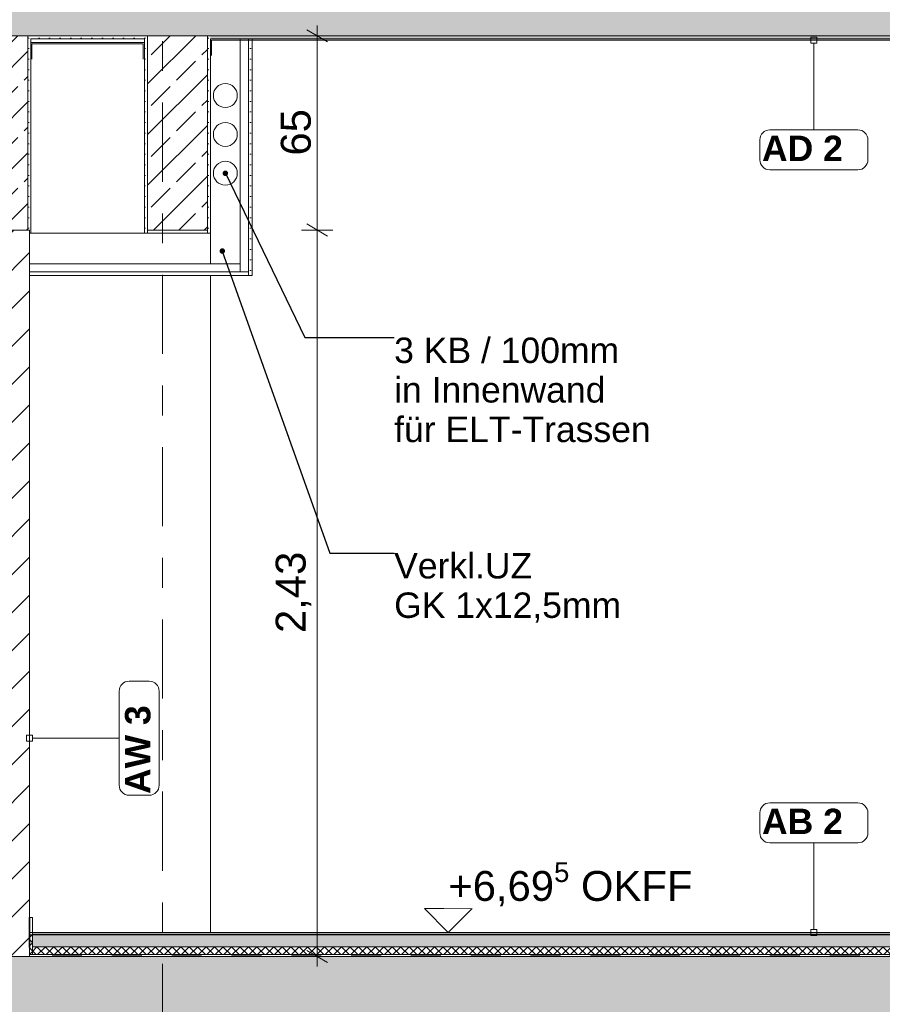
# Model space of a CAD drawing. Header units: metres. Extents: x -17.8 to 3.6, y -5.9 to 16.3.
# Tile 46 of 77: x -5.8 to -2.9, y 6.5 to 9.7. Entities that reach past the tile are written whole.
import ezdxf

# ---------------------------------------------------------------- set-up
doc = ezdxf.new("R2010")
doc.units = ezdxf.units.M
doc.header["$MEASUREMENT"] = 0
for name, pattern in [('Strichlinie doppelt', [0.546806, 0.264583, -0.105833, 0.070556, -0.105833]), ('Strichlinie eng', [0.115, 0.075, -0.04]), ('Wipeout_Contour', [1, 0, -1])]:
    doc.linetypes.add(name, pattern=pattern)
for name, color, linetype in [('152 - Bemaßung_ Beschriftung.Ausbau', 7, 'Continuous'), ('301 - Elemente.Linie', 7, 'Continuous'), ('451 - Universal.Achsen Raster', 7, 'Continuous'), ('603 - Struktur.Bodenplatte_ Decke Roh', 7, 'Continuous'), ('605 - Struktur.Wand Innen', 7, 'Continuous'), ('607 - Struktur.Stütze', 7, 'Continuous'), ('608 - Struktur.Träger', 7, 'Continuous'), ('650 - Abdeckung.Fußboden Aufbau', 7, 'Continuous'), ('Neubau_152 - Bemaßung_ Beschriftung.Ausbau', 7, 'Continuous'), ('Neubau_653 - Abdeckung.TB Verkofferung', 7, 'Continuous')]:
    doc.layers.add(name, color=color, linetype=linetype)
doc.styles.add('ERSTELLTER_STIL_1', font='txt')
doc.styles.add('ERSTELLTER_STIL_2', font='txt')
doc.dimstyles.new('ERSTELLTER_STIL__1', dxfattribs={"dimtxt": 0.1, "dimasz": 0.0532, "dimexe": 0.18, "dimexo": 0.0625, "dimgap": 0, "dimtad": 1, "dimzin": 0, "dimdsep": 46, "dimtxsty": 'ERSTELLTER_STIL_1', "dimblk": 'ARROWHEAD_2', "dimblk1": 'ARROWHEAD_2', "dimblk2": 'ARROWHEAD_2', "dimcen": 0.09, "dimse1": 1, "dimse2": 1, "dimclrd": 7, "dimclre": 7, "dimclrt": 7, "dimazin": 0, "dimtfac": 1, "dimtdec": 4, "dimtmove": 0, "dimatfit": 3, "dimfxl": 1, "dimtolj": 1, "dimtzin": 0, "dimarcsym": 0})
doc.dimstyles.new('ERSTELLTER_STIL__4', dxfattribs={"dimtxt": 0.18, "dimasz": 0.03648, "dimexe": 0.18, "dimexo": 0.0625, "dimgap": 0, "dimtad": 0, "dimtih": 1, "dimtoh": 1, "dimdec": 4, "dimzin": 0, "dimdsep": 46, "dimcen": 0.09, "dimadec": 0, "dimazin": 0, "dimtfac": 1, "dimtdec": 4, "dimtmove": 0, "dimatfit": 3, "dimldrblk": 'ARROWHEAD_11', "dimfxl": 1, "dimtolj": 1, "dimtzin": 0, "dimarcsym": 0})
pattern_1 = [(45, (0, 0), (-0.014142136, 0.014142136), []), (135, (0, 0), (0.014142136, 0.014142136), [])]
pattern_2 = [(45, (0, 0), (-0.01767767, 0.01767767), [0, -0.025])]
pattern_3 = [(45, (0, 0), (-0.0848528, 0.0848528), []), (45, (-0.04243, 0.04243), (-0.0848528, 0.0848528), [0.09, -0.03])]

# ---------------------------------------------------------------- blocks, each defined once
blk = doc.blocks.new('*D64')
at = {"layer": '152 - Bemaßung_ Beschriftung.Ausbau', "color": 7, "linetype": 'Continuous', "lineweight": 5}
for p, q in [((-4.8681, 9.0652), (-4.7981, 9.0248)), ((-4.7806, 9.045), (-4.8856, 9.045)), ((-4.8331, 6.615), (-4.8331, 9.045)), ((-4.8681, 6.6352), (-4.7981, 6.5948)), ((-4.7806, 6.615), (-4.8856, 6.615)), ((-4.8331, 6.5808), (-4.8331, 6.615))]:
    blk.add_line(p, q, dxfattribs=at)
at = {"layer": '152 - Bemaßung_ Beschriftung.Ausbau', "color": 7, "lineweight": 5, "insert": (-4.8531, 7.697), "char_height": 0.1, "attachment_point": 7, "rotation": 90, "style": 'ERSTELLTER_STIL_1'}
blk.add_mtext('\\A1;{\\pql;\\fArial|b0|i0|c0|p38;2,43}', dxfattribs=at)
blk = doc.blocks.new('ARROWHEAD_2')
at = {"color": 0, "linetype": 'Continuous', "lineweight": 0}
for p, q in [((-0.378, -0.655), (0.378, 0.655)), ((0, 0), (-1, 0))]:
    blk.add_line(p, q, dxfattribs=at)
blk = doc.blocks.new('*D65')
at = {"layer": '152 - Bemaßung_ Beschriftung.Ausbau', "color": 7, "linetype": 'Continuous', "lineweight": 5}
for p, q in [((-4.8331, 9.695), (-4.8331, 9.7292)), ((-4.7806, 9.695), (-4.8856, 9.695)), ((-4.7981, 9.6748), (-4.8681, 9.7152)), ((-4.8331, 9.045), (-4.8331, 9.695)), ((-4.8681, 9.0652), (-4.7981, 9.0248)), ((-4.7806, 9.045), (-4.8856, 9.045))]:
    blk.add_line(p, q, dxfattribs=at)
at = {"layer": '152 - Bemaßung_ Beschriftung.Ausbau', "color": 7, "lineweight": 5, "insert": (-4.8531, 9.2941), "char_height": 0.1, "attachment_point": 7, "rotation": 90, "style": 'ERSTELLTER_STIL_1'}
blk.add_mtext('\\A1;{\\pql;\\fArial|b0|i0|c0|p38;65}', dxfattribs=at)
blk = doc.blocks.new('*D92')
at = {"layer": '152 - Bemaßung_ Beschriftung.Ausbau', "color": 7, "linetype": 'Continuous', "lineweight": 5}
for p, q in [((-14.855, 0), (-14.855, 13.3199)), ((-14.8025, 0), (-14.9075, 0)), ((-14.89, 0.0202), (-14.82, -0.0202)), ((-14.855, -1.75), (-14.855, 0)), ((-14.89, -1.7298), (-14.82, -1.7702)), ((-14.8025, -1.75), (-14.9075, -1.75))]:
    blk.add_line(p, q, dxfattribs=at)
at = {"color": 254, "linetype": 'Wipeout_Contour', "lineweight": 0, "ltscale": 59.837338}
blk.add_wipeout([(-14.8563, -1.0268), (-14.8563, -0.7232), (-14.9938, -0.7232), (-14.9938, -1.0268)], dxfattribs=at).dxf.layer = '152 - Bemaßung_ Beschriftung.Ausbau'
at = {"layer": '152 - Bemaßung_ Beschriftung.Ausbau', "color": 7, "lineweight": 5, "insert": (-14.875, -1.008), "char_height": 0.1, "attachment_point": 7, "rotation": 90, "style": 'ERSTELLTER_STIL_1'}
blk.add_mtext('\\A1;{\\pql;\\fArial|b0|i0|c0|p38;1,75}', dxfattribs=at)
blk = doc.blocks.new('*D93')
at = {"layer": '152 - Bemaßung_ Beschriftung.Ausbau', "color": 7, "linetype": 'Continuous', "lineweight": 5}
for p, q in [((-14.82, 13.2997), (-14.89, 13.3401)), ((-14.855, 13.3199), (-14.855, 13.3541)), ((-14.8025, 13.3199), (-14.9075, 13.3199)), ((-14.855, 0), (-14.855, 13.3199)), ((-14.89, 0.0202), (-14.82, -0.0202))]:
    blk.add_line(p, q, dxfattribs=at)
at = {"color": 254, "linetype": 'Wipeout_Contour', "lineweight": 0, "ltscale": 65.424627}
blk.add_wipeout([(-14.8563, 6.4201), (-14.8563, 6.8997), (-14.9938, 6.8997), (-14.9938, 6.4201)], dxfattribs=at).dxf.layer = '152 - Bemaßung_ Beschriftung.Ausbau'
at = {"layer": '152 - Bemaßung_ Beschriftung.Ausbau', "color": 7, "lineweight": 5, "insert": (-14.8556, 6.4389), "char_height": 0.1, "attachment_point": 7, "rotation": 90, "style": 'ERSTELLTER_STIL_1'}
blk.add_mtext('\\A1;{\\pql;\\fArial|b0|i0|c0|p38;13,31\\fArial|b0|i0|c0|p38;\\A1{\\H.66x;\\S99^  ;}}', dxfattribs=at)
blk = doc.blocks.new('*D101')
at = {"layer": '152 - Bemaßung_ Beschriftung.Ausbau', "color": 7, "linetype": 'Continuous', "lineweight": 5}
for p, q in [((-14.3025, 6.695), (-14.4075, 6.695)), ((-14.39, 6.7152), (-14.32, 6.6748)), ((-14.355, 6.145), (-14.355, 6.695)), ((-14.39, 6.1652), (-14.32, 6.1248)), ((-14.3025, 6.145), (-14.4075, 6.145))]:
    blk.add_line(p, q, dxfattribs=at)
at = {"color": 254, "linetype": 'Wipeout_Contour', "lineweight": 0, "ltscale": 63.196964}
blk.add_wipeout([(-14.3563, 6.3254), (-14.3563, 6.5146), (-14.4938, 6.5146), (-14.4938, 6.3254)], dxfattribs=at).dxf.layer = '152 - Bemaßung_ Beschriftung.Ausbau'
at = {"layer": '152 - Bemaßung_ Beschriftung.Ausbau', "color": 7, "lineweight": 5, "insert": (-14.375, 6.3441), "char_height": 0.1, "attachment_point": 7, "rotation": 90, "style": 'ERSTELLTER_STIL_1'}
blk.add_mtext('\\A1;{\\pql;\\fArial|b0|i0|c0|p38;55}', dxfattribs=at)
blk = doc.blocks.new('*D102')
at = {"layer": '152 - Bemaßung_ Beschriftung.Ausbau', "color": 7, "linetype": 'Continuous', "lineweight": 5}
for p, q in [((-14.39, 7.4852), (-14.32, 7.4448)), ((-14.3025, 7.465), (-14.4075, 7.465)), ((-14.355, 6.695), (-14.355, 7.465)), ((-14.3025, 6.695), (-14.4075, 6.695)), ((-14.39, 6.7152), (-14.32, 6.6748))]:
    blk.add_line(p, q, dxfattribs=at)
at = {"color": 254, "linetype": 'Wipeout_Contour', "lineweight": 0, "ltscale": 64.315447}
blk.add_wipeout([(-14.3563, 6.9854), (-14.3563, 7.1746), (-14.4938, 7.1746), (-14.4938, 6.9854)], dxfattribs=at).dxf.layer = '152 - Bemaßung_ Beschriftung.Ausbau'
at = {"layer": '152 - Bemaßung_ Beschriftung.Ausbau', "color": 7, "lineweight": 5, "insert": (-14.375, 7.0041), "char_height": 0.1, "attachment_point": 7, "rotation": 90, "style": 'ERSTELLTER_STIL_1'}
blk.add_mtext('\\A1;{\\pql;\\fArial|b0|i0|c0|p38;77}', dxfattribs=at)
blk = doc.blocks.new('*D103')
at = {"layer": '152 - Bemaßung_ Beschriftung.Ausbau', "color": 7, "linetype": 'Continuous', "lineweight": 5}
for p, q in [((-14.39, 9.4952), (-14.32, 9.4548)), ((-14.3025, 9.475), (-14.4075, 9.475)), ((-14.355, 7.465), (-14.355, 9.475)), ((-14.39, 7.4852), (-14.32, 7.4448)), ((-14.3025, 7.465), (-14.4075, 7.465))]:
    blk.add_line(p, q, dxfattribs=at)
at = {"color": 254, "linetype": 'Wipeout_Contour', "lineweight": 0, "ltscale": 66.955039}
blk.add_wipeout([(-14.3563, 8.3182), (-14.3563, 8.6218), (-14.4938, 8.6218), (-14.4938, 8.3182)], dxfattribs=at).dxf.layer = '152 - Bemaßung_ Beschriftung.Ausbau'
at = {"layer": '152 - Bemaßung_ Beschriftung.Ausbau', "color": 7, "lineweight": 5, "insert": (-14.375, 8.337), "char_height": 0.1, "attachment_point": 7, "rotation": 90, "style": 'ERSTELLTER_STIL_1'}
blk.add_mtext('\\A1;{\\pql;\\fArial|b0|i0|c0|p38;2,01}', dxfattribs=at)
blk = doc.blocks.new('*D104')
at = {"layer": '152 - Bemaßung_ Beschriftung.Ausbau', "color": 7, "linetype": 'Continuous', "lineweight": 5}
for p, q in [((-14.39, 10.0202), (-14.32, 9.9798)), ((-14.3025, 10), (-14.4075, 10)), ((-14.355, 9.475), (-14.355, 10)), ((-14.39, 9.4952), (-14.32, 9.4548)), ((-14.3025, 9.475), (-14.4075, 9.475))]:
    blk.add_line(p, q, dxfattribs=at)
at = {"layer": '152 - Bemaßung_ Beschriftung.Ausbau', "color": 7, "lineweight": 5, "insert": (-14.3734, 9.6366), "char_height": 0.1, "attachment_point": 7, "rotation": 90, "style": 'ERSTELLTER_STIL_1'}
blk.add_mtext('\\A1;{\\pql;\\fArial|b0|i0|c0|p38;52\\fArial|b0|i0|c0|p38;\\A1{\\H.66x;\\S5^  ;}}', dxfattribs=at)
at = {"color": 254, "linetype": 'Wipeout_Contour', "lineweight": 0, "ltscale": 69.656087}
blk.add_wipeout([(-14.3563, 9.6178), (-14.3563, 9.8572), (-14.4938, 9.8572), (-14.4938, 9.6178)], dxfattribs=at).dxf.layer = '152 - Bemaßung_ Beschriftung.Ausbau'
blk = doc.blocks.new('ARROWHEAD_11')
at = {"color": 0, "linetype": 'Continuous', "lineweight": 0}
blk.add_line((0, 0), (-1, 0), dxfattribs=at)
at = {"color": 0, "linetype": 'Continuous', "lineweight": 0, "const_width": 0.25, "flags": 128}
blk.add_lwpolyline([(-0.125, 0, 1), (0.125, 0, 1)], format="xyb", close=True, dxfattribs=at)

msp = doc.modelspace()

# ---------------------------------------------------------------- hatches: boundary and pattern name
at = {"layer": '603 - Struktur.Bodenplatte_ Decke Roh', "linetype": 'Continuous', "lineweight": 5}
h = msp.add_hatch(dxfattribs=at)
h.set_pattern_fill('Beton__Stahlbeton_0001', style=0, pattern_type=2)
h.set_pattern_definition(pattern_3)
h.paths.add_polyline_path([(-0.005, 9.695), (-0.005, 9.945), (-13.695, 9.945), (-13.695, 9.695), (-13.455, 9.695), (-13.31, 9.695), (-12.99, 9.695), (-8.51, 9.695), (-8.09, 9.695), (-6.01, 9.695), (-5.79, 9.695), (-5.41, 9.695), (-5.19, 9.695), (-0.71, 9.695), (-0.39, 9.695), (-0.245, 9.695)])
h = msp.add_hatch(dxfattribs=at)
h.set_pattern_fill('Gips_0001', style=0, pattern_type=2)
h.set_pattern_definition(pattern_2)
h.paths.add_polyline_path([(-5.79, 9.685), (-5.41, 9.685), (-5.41, 9.695), (-5.79, 9.695)])
h = msp.add_hatch(dxfattribs=at)
h.set_pattern_fill('Gips_0001', style=0, pattern_type=2)
h.set_pattern_definition(pattern_2)
h.paths.add_polyline_path([(-5.19, 9.685), (-0.71, 9.685), (-0.71, 9.695), (-5.19, 9.695)])
h = msp.add_hatch(dxfattribs=at)
h.set_pattern_fill('Beton__Stahlbeton_0001', style=0, pattern_type=2)
h.set_pattern_definition(pattern_3)
h.paths.add_polyline_path([(-0.005, 6.365), (-0.005, 6.615), (-13.695, 6.615), (-13.695, 6.365), (-13.455, 6.365), (-13.31, 6.365), (-12.99, 6.365), (-8.51, 6.365), (-8.09, 6.365), (-6.01, 6.365), (-5.79, 6.365), (-5.41, 6.365), (-5.19, 6.365), (-0.71, 6.365), (-0.39, 6.365), (-0.245, 6.365)])
at = {"layer": '608 - Struktur.Träger', "linetype": 'Continuous', "lineweight": 5}
h = msp.add_hatch(dxfattribs=at)
h.set_pattern_fill('Beton__Stahlbeton_0001', style=0, pattern_type=2)
h.set_pattern_definition(pattern_3)
h.paths.add_polyline_path([(-5.8, 9.695), (-6, 9.695), (-6, 9.045), (-5.925, 9.045), (-5.8, 9.045)])
h = msp.add_hatch(dxfattribs=at)
h.set_pattern_fill('Gips_0001', style=0, pattern_type=2)
h.set_pattern_definition(pattern_2)
h.paths.add_polyline_path([(-5.8, 9.695), (-5.8, 9.045), (-5.795, 9.045), (-5.795, 9.035), (-5.79, 9.035), (-5.79, 9.695)])
h = msp.add_hatch(dxfattribs=at)
h.set_pattern_fill('Gips_0001', style=0, pattern_type=2)
h.set_pattern_definition(pattern_2)
h.paths.add_polyline_path([(-5.41, 9.035), (-5.4, 9.035), (-5.4, 9.045), (-5.4, 9.695), (-5.41, 9.695)])
h = msp.add_hatch(dxfattribs=at)
h.set_pattern_fill('Beton__Stahlbeton_0001', style=0, pattern_type=2)
h.set_pattern_definition(pattern_3)
h.paths.add_polyline_path([(-5.2, 9.695), (-5.4, 9.695), (-5.4, 9.045), (-5.2, 9.045)])
h = msp.add_hatch(dxfattribs=at)
h.set_pattern_fill('Gips_0001', style=0, pattern_type=2)
h.set_pattern_definition(pattern_2)
h.paths.add_polyline_path([(-5.2, 9.045), (-5.2, 9.035), (-5.19, 9.035), (-5.19, 9.695), (-5.2, 9.695)])
h = msp.add_hatch(dxfattribs=at)
h.set_pattern_fill('Gips_0001', style=0, pattern_type=2)
h.set_pattern_definition(pattern_2)
h.paths.add_polyline_path([(-5.4, 9.035), (-5.2, 9.035), (-5.2, 9.045), (-5.4, 9.045)])
at = {"layer": '650 - Abdeckung.Fußboden Aufbau', "linetype": 'Continuous', "lineweight": 5}
h = msp.add_hatch(dxfattribs=at)
h.set_pattern_fill('Dämmung__hart_2_0001', color=1, style=0, pattern_type=2)
h.set_pattern_definition(pattern_1)
h.paths.add_polyline_path([(-5.785, 6.621), (-5.795, 6.621), (-5.795, 6.687), (-5.785, 6.687)])
at = {"layer": 'Neubau_653 - Abdeckung.TB Verkofferung', "linetype": 'Continuous', "lineweight": 5}
h = msp.add_hatch(dxfattribs=at)
h.set_pattern_fill('Gips_0001', style=0, pattern_type=2)
h.set_pattern_definition(pattern_2)
h.paths.add_polyline_path([(-5.79, 9.6725), (-5.41, 9.6725), (-5.41, 9.685), (-5.79, 9.685)])
h = msp.add_hatch(dxfattribs=at)
h.set_pattern_fill('Gips_0001', style=0, pattern_type=2)
h.set_pattern_definition(pattern_2)
h.paths.add_polyline_path([(-5.0505, 9.685), (-5.063, 9.685), (-5.063, 8.905), (-5.063, 8.8925), (-5.0505, 8.8925)])
h = msp.add_hatch(dxfattribs=at)
h.set_pattern_fill('Gips_0001', style=0, pattern_type=2)
h.set_pattern_definition(pattern_2)
h.paths.add_polyline_path([(-5.09, 8.905), (-5.795, 8.905), (-5.795, 8.8925), (-5.063, 8.8925), (-5.063, 8.905)])

# ---------------------------------------------------------------- linework, layer by layer
at = {"layer": '152 - Bemaßung_ Beschriftung.Ausbau', "color": 7, "linetype": 'Continuous', "lineweight": 5}
for p, q in [((-4.3946, 6.695), (-4.4746, 6.775)), ((-4.4746, 6.775), (-4.3146, 6.775)), ((-4.3146, 6.775), (-4.3946, 6.695)), ((-4.3946, 6.695), (-4.4546, 6.695)), ((-4.3946, 6.695), (-4.3346, 6.695))]:
    msp.add_line(p, q, dxfattribs=at)
at = {"layer": '301 - Elemente.Linie', "color": 92, "linetype": 'Continuous', "lineweight": 9, "true_color": 0x00be00, "flags": 128}
for points in [[(-5.7866, 9.6167), (-5.7866, 9.6676), (-5.4142, 9.6676), (-5.4142, 9.6167)], [(-5.1866, 9.6292), (-5.1866, 9.6801), (-0.7173, 9.6801), (-0.7173, 9.6292)]]:
    msp.add_lwpolyline(points, dxfattribs=at)
at = {"layer": '451 - Universal.Achsen Raster', "color": 160, "linetype": 'Strichlinie doppelt', "lineweight": 9, "true_color": 0x3232ff}
msp.add_line((-5.35, 15.81), (-5.35, -5.5), dxfattribs=at)
at = {"layer": '603 - Struktur.Bodenplatte_ Decke Roh', "color": 7, "linetype": 'Continuous', "lineweight": 5}
for p, q in [((-5.41, 9.685), (-5.79, 9.685)), ((-0.7495, 9.685), (-5.0505, 9.685))]:
    msp.add_line(p, q, dxfattribs=at)
at = {"layer": '603 - Struktur.Bodenplatte_ Decke Roh', "color": 7, "linetype": 'Continuous', "lineweight": 13, "flags": 128}
msp.add_lwpolyline([(-0.245, 9.695), (-0.39, 9.695), (-0.4, 9.695), (-0.7, 9.695), (-0.71, 9.695), (-5.19, 9.695), (-5.2, 9.695), (-5.4, 9.695), (-5.41, 9.695), (-5.79, 9.695), (-5.8, 9.695), (-6, 9.695), (-6.01, 9.695), (-8.09, 9.695), (-8.1, 9.695), (-8.5, 9.695), (-8.51, 9.695), (-12.99, 9.695), (-13, 9.695), (-13.3, 9.695), (-13.31, 9.695), (-13.455, 9.695)], dxfattribs=at)
at = {"layer": '603 - Struktur.Bodenplatte_ Decke Roh', "color": 7, "linetype": 'Continuous', "lineweight": 5, "flags": 128}
msp.add_lwpolyline([(-5.0505, 9.685), (-5.063, 9.685), (-5.09, 9.685), (-5.19, 9.685)], dxfattribs=at)
at = {"layer": '607 - Struktur.Stütze', "color": 7, "linetype": 'Continuous', "lineweight": 13}
msp.add_line((-5.19, 6.695), (-5.19, 8.8925), dxfattribs=at)
at = {"layer": '608 - Struktur.Träger', "color": 7, "linetype": 'Continuous', "lineweight": 5}
for p, q in [((-5.41, 9.685), (-5.41, 9.035)), ((-5.4, 9.045), (-5.4, 9.035)), ((-5.2, 9.045), (-5.2, 9.035))]:
    msp.add_line(p, q, dxfattribs=at)
at = {"layer": '608 - Struktur.Träger', "color": 7, "linetype": 'Continuous', "lineweight": 13}
for p, q in [((-5.4, 9.695), (-5.4, 9.045)), ((-5.2, 9.695), (-5.2, 9.045)), ((-5.2, 9.045), (-5.4, 9.045))]:
    msp.add_line(p, q, dxfattribs=at)
at = {"layer": '650 - Abdeckung.Fußboden Aufbau', "color": 1, "linetype": 'Continuous', "lineweight": 9, "flags": 128}
msp.add_lwpolyline([(-5.785, 6.621), (-5.795, 6.621), (-5.795, 6.687), (-5.785, 6.687)], close=True, dxfattribs=at)
at = {"layer": 'Neubau_152 - Bemaßung_ Beschriftung.Ausbau', "color": 1, "linetype": 'Continuous', "lineweight": 9}
for centre in [(-5.14, 9.4949), (-5.14, 9.3649), (-5.14, 9.2349)]:
    msp.add_circle(centre, 0.04, dxfattribs=at)
at = {"layer": 'Neubau_653 - Abdeckung.TB Verkofferung', "color": 1, "linetype": 'Continuous', "lineweight": 5}
msp.add_line((-5.0505, 9.685), (-5.0505, 8.8925), dxfattribs=at)
at = {"layer": 'Neubau_653 - Abdeckung.TB Verkofferung', "color": 1, "linetype": 'Continuous', "lineweight": 9, "flags": 128}
msp.add_lwpolyline([(-5.79, 9.6725), (-5.41, 9.6725), (-5.41, 9.685), (-5.79, 9.685)], close=True, dxfattribs=at)
at = {"layer": 'Neubau_653 - Abdeckung.TB Verkofferung', "color": 1, "linetype": 'Continuous', "lineweight": 5, "flags": 128}
for points in [[(-5.19, 9.685), (-5.19, 9.035), (-5.19, 8.932)], [(-5.09, 9.685), (-5.09, 8.932), (-5.09, 8.905)], [(-5.063, 9.685), (-5.063, 8.905), (-5.063, 8.8925)], [(-5.19, 9.035), (-5.2, 9.035), (-5.4, 9.035), (-5.41, 9.035)]]:
    msp.add_lwpolyline(points, dxfattribs=at)

# ---------------------------------------------------------------- dimensions: what is measured, and where the dimension line sits
at = {"layer": '152 - Bemaßung_ Beschriftung.Ausbau', "color": 7, "linetype": 'Continuous', "lineweight": 5}
dim = msp.add_linear_dim(base=(-4.8331, 9.695), p1=(-5.2, 9.045), p2=(-5.2, 9.695), angle=90, dimstyle='ERSTELLTER_STIL__1', dxfattribs=at)
dim.commit()
dim.dimension.update_dxf_attribs({"geometry": '*D65', "text_midpoint": (-4.9031, 9.3703), "dimtype": 160, "text_rotation": 90})

# ---------------------------------------------------------------- next in the draw order: wipeouts: each hides what was drawn before it
at = {"color": 254, "linetype": 'Wipeout_Contour', "lineweight": 0, "ltscale": 31.833927}
msp.add_wipeout([(-4.4094, 6.7763), (-3.5782, 6.7763), (-3.5782, 6.9058), (-4.4094, 6.9058)], dxfattribs=at).dxf.layer = '152 - Bemaßung_ Beschriftung.Ausbau'
at = {"color": 254, "linetype": 'Wipeout_Contour', "lineweight": 0, "ltscale": 39.406797}
msp.add_wipeout([(-5.925, 9.045), (-5.925, 6.615), (-5.795, 6.615), (-5.795, 9.045)], dxfattribs=at).dxf.layer = '605 - Struktur.Wand Innen'

# ---------------------------------------------------------------- next in the draw order: hatches: boundary and pattern name
at = {"layer": '605 - Struktur.Wand Innen', "linetype": 'Continuous', "lineweight": 5}
h = msp.add_hatch(dxfattribs=at)
h.set_pattern_fill('MW_Ziegel_0001', style=0, pattern_type=2)
h.set_pattern_definition([(45, (0, 0), (-0.0636396, 0.0636396), [])])
h.paths.add_polyline_path([(-5.925, 9.045), (-5.925, 6.615), (-5.795, 6.615), (-5.795, 9.045)])
at = {"layer": '650 - Abdeckung.Fußboden Aufbau', "linetype": 'Continuous', "lineweight": 5}
h = msp.add_hatch(dxfattribs=at)
h.set_pattern_fill('Beton__unbewehrt_0001', color=1, style=0, pattern_type=2)
h.set_pattern_definition([(45, (0, 0), (-0.03535534, 0.03535534), [0.0375, -0.0125]), (45, (1e-17, 0.035355), (-0.03535534, 0.03535534), [0.0375, -0.0125])])
h.paths.add_polyline_path([(-0.265, 6.687), (-0.265, 6.647), (-5.785, 6.647), (-5.785, 6.687)])
h = msp.add_hatch(dxfattribs=at)
h.set_pattern_fill('Dämmung__hart_2_0001', color=1, style=0, pattern_type=2)
h.set_pattern_definition(pattern_1)
h.paths.add_polyline_path([(-0.265, 6.647), (-0.265, 6.621), (-5.785, 6.621), (-5.785, 6.647)])

# ---------------------------------------------------------------- next in the draw order: linework, layer by layer
at = {"layer": '301 - Elemente.Linie', "color": 92, "linetype": 'Strichlinie eng', "lineweight": 35, "true_color": 0x00be00, "flags": 128}
msp.add_lwpolyline([(-5.7949, 6.745), (-5.795, 6.6206), (-0.255, 6.6201), (-0.2549, 6.745)], dxfattribs=at)
at = {"layer": '301 - Elemente.Linie', "color": 1, "linetype": 'Continuous', "lineweight": 13, "flags": 128}
msp.add_lwpolyline([(-5.785, 6.695), (-5.7939, 6.695), (-5.7939, 6.745), (-5.785, 6.745)], close=True, dxfattribs=at)
at = {"layer": '603 - Struktur.Bodenplatte_ Decke Roh', "color": 1, "linetype": 'Continuous', "lineweight": 13}
msp.add_line((-0.255, 6.621), (-5.785, 6.621), dxfattribs=at)
at = {"layer": '603 - Struktur.Bodenplatte_ Decke Roh', "color": 7, "linetype": 'Continuous', "lineweight": 13, "flags": 128}
msp.add_lwpolyline([(-0.245, 6.615), (-0.255, 6.615), (-5.795, 6.615), (-5.925, 6.615), (-8.105, 6.615), (-8.24, 6.615), (-13.445, 6.615), (-13.455, 6.615)], dxfattribs=at)
at = {"layer": '605 - Struktur.Wand Innen', "color": 7, "linetype": 'Continuous', "lineweight": 13}
for p, q in [((-5.795, 9.045), (-5.8, 9.045)), ((-5.795, 9.045), (-5.795, 9.035)), ((-5.795, 9.035), (-5.795, 6.615))]:
    msp.add_line(p, q, dxfattribs=at)
at = {"layer": '605 - Struktur.Wand Innen', "color": 1, "linetype": 'Continuous', "lineweight": 13, "flags": 128}
msp.add_lwpolyline([(-5.785, 6.695), (-5.785, 6.647)], dxfattribs=at)
at = {"layer": '608 - Struktur.Träger', "color": 7, "linetype": 'Continuous', "lineweight": 13}
msp.add_line((-5.8, 9.695), (-5.8, 9.045), dxfattribs=at)
at = {"layer": '608 - Struktur.Träger', "color": 7, "linetype": 'Continuous', "lineweight": 5}
for p, q in [((-5.79, 9.685), (-5.79, 9.035)), ((-5.795, 9.035), (-5.795, 9.035))]:
    msp.add_line(p, q, dxfattribs=at)
at = {"layer": '608 - Struktur.Träger', "color": 7, "linetype": 'Continuous', "lineweight": 13, "flags": 128}
msp.add_lwpolyline([(-5.8, 9.045), (-5.925, 9.045), (-6, 9.045)], dxfattribs=at)
at = {"layer": '650 - Abdeckung.Fußboden Aufbau', "color": 1, "linetype": 'Continuous', "lineweight": 13}
for p, q in [((-5.785, 6.695), (-0.265, 6.695)), ((-5.785, 6.689), (-0.265, 6.689)), ((-5.785, 6.687), (-0.265, 6.687)), ((-5.785, 6.647), (-0.265, 6.647))]:
    msp.add_line(p, q, dxfattribs=at)
at = {"layer": 'Neubau_653 - Abdeckung.TB Verkofferung', "color": 1, "linetype": 'Continuous', "lineweight": 5}
for p, q in [((-5.79, 9.035), (-5.795, 9.035)), ((-5.41, 9.035), (-5.79, 9.035))]:
    msp.add_line(p, q, dxfattribs=at)
at = {"layer": 'Neubau_653 - Abdeckung.TB Verkofferung', "color": 1, "linetype": 'Continuous', "lineweight": 5, "flags": 128}
for points in [[(-5.795, 9.035), (-5.795, 8.932), (-5.795, 8.905), (-5.795, 8.8925)], [(-5.09, 8.932), (-5.19, 8.932), (-5.795, 8.932)], [(-5.063, 8.905), (-5.09, 8.905), (-5.795, 8.905)], [(-5.0505, 8.8925), (-5.063, 8.8925), (-5.795, 8.8925)]]:
    msp.add_lwpolyline(points, dxfattribs=at)

# ---------------------------------------------------------------- next in the draw order: texts
at = {"layer": '152 - Bemaßung_ Beschriftung.Ausbau', "color": 7, "lineweight": 5, "insert": (-4.3946, 6.7716), "char_height": 0.1, "attachment_point": 7, "style": 'ERSTELLTER_STIL_1'}
msp.add_mtext('\\A1;{\\pql;\\fArial|b0|i0|c0|p38;+6,69\\fArial|b0|i0|c0|p38;\\A1{\\H.66x;\\S5^  ;}\\fArial|b0|i0|c0|p38; OKFF}', dxfattribs=at)

# ---------------------------------------------------------------- next in the draw order: dimensions: what is measured, and where the dimension line sits
at = {"layer": '152 - Bemaßung_ Beschriftung.Ausbau', "color": 7, "linetype": 'Continuous', "lineweight": 5}
dim = msp.add_linear_dim(base=(-4.8331, 9.045), p1=(-5.795, 6.615), p2=(-5.2, 9.045), angle=90, dimstyle='ERSTELLTER_STIL__1', dxfattribs=at)
dim.commit()
dim.dimension.update_dxf_attribs({"geometry": '*D64', "text_midpoint": (-4.9031, 7.8269), "dimtype": 160, "text_rotation": 90})

# ---------------------------------------------------------------- next in the draw order: dimensions: what is measured, and where the dimension line sits
dim = msp.add_linear_dim(base=(-14.855, 0), p1=(0.115, -1.75), p2=(-13.445, 0), angle=90, dimstyle='ERSTELLTER_STIL__1', dxfattribs=at)
dim.commit()
dim.dimension.update_dxf_attribs({"geometry": '*D92', "text_midpoint": (-14.925, -0.8781), "dimtype": 160, "text_rotation": 90})

# ---------------------------------------------------------------- next in the draw order: dimensions: what is measured, and where the dimension line sits
dim = msp.add_linear_dim(base=(-14.855, 13.3199), p1=(-13.445, 0), p2=(0.145, 13.3199), angle=90, dimstyle='ERSTELLTER_STIL__1', dxfattribs=at)
dim.commit()
dim.dimension.update_dxf_attribs({"geometry": '*D93', "text_midpoint": (-14.925, 6.7801), "dimtype": 160, "text_rotation": 90})

# ---------------------------------------------------------------- next in the draw order: dimensions: what is measured, and where the dimension line sits
dim = msp.add_linear_dim(base=(-14.355, 6.695), p1=(-0.125, 6.145), p2=(-0.255, 6.695), angle=90, dimstyle='ERSTELLTER_STIL__1', dxfattribs=at)
dim.commit()
dim.dimension.update_dxf_attribs({"geometry": '*D101', "text_midpoint": (-14.425, 6.4203), "dimtype": 160, "text_rotation": 90})

# ---------------------------------------------------------------- next in the draw order: dimensions: what is measured, and where the dimension line sits
dim = msp.add_linear_dim(base=(-14.355, 7.465), p1=(-0.255, 6.695), p2=(-0.125, 7.465), angle=90, dimstyle='ERSTELLTER_STIL__1', dxfattribs=at)
dim.commit()
dim.dimension.update_dxf_attribs({"geometry": '*D102', "text_midpoint": (-14.425, 7.0803), "dimtype": 160, "text_rotation": 90})

# ---------------------------------------------------------------- next in the draw order: linework, layer by layer
at = {"layer": '152 - Bemaßung_ Beschriftung.Ausbau', "color": 7, "linetype": 'Continuous', "lineweight": 9}
for p, q in [((-5.785, 7.345), (-5.495, 7.345)), ((-3.1725, 6.705), (-3.1725, 6.995))]:
    msp.add_line(p, q, dxfattribs=at)
at = {"layer": '152 - Bemaßung_ Beschriftung.Ausbau', "color": 7, "linetype": 'Continuous', "lineweight": 9, "flags": 128}
for points in [[(-5.805, 7.355), (-5.805, 7.335), (-5.785, 7.335), (-5.785, 7.355)], [(-3.1825, 6.685), (-3.1625, 6.685), (-3.1625, 6.705), (-3.1825, 6.705)]]:
    msp.add_lwpolyline(points, close=True, dxfattribs=at)
msp.add_lwpolyline([(-3.3198, 6.995, -0.414214), (-3.3531, 7.0284), (-3.3531, 7.0952, -0.414214), (-3.3198, 7.1286), (-3.0252, 7.1286, -0.414214), (-2.9918, 7.0952), (-2.9918, 7.0284, -0.414214), (-3.0252, 6.995)], format="xyb", close=True, dxfattribs=at)

# ---------------------------------------------------------------- next in the draw order: texts
at = {"layer": '152 - Bemaßung_ Beschriftung.Ausbau', "color": 7, "lineweight": 9, "insert": (-3.1725, 7.1092), "char_height": 0.085, "attachment_point": 2, "style": 'ERSTELLTER_STIL_2'}
msp.add_mtext('\\A1;{\\pqc;\\pt0,1;\\fArial|b1|i0|c0|p38;AB 2 \\fArial|b1|i0|c0|p38;\\A1{\\H.66x;\\S^  ;}\\fArial|b1|i0|c0|p38;\\fArial|b1|i0|c0|p38;\\A1{\\H.66x;\\S^  ;}\\fArial|b1|i0|c0|p38;\\fArial|b1|i0|c0|p38;\\fArial|b1|i0|c0|p38;\\fArial|b1|i0|c0|p38;\\fArial|b1|i0|c0|p38;\\fArial|b1|i0|c0|p38;\\fArial|b1|i0|c0|p38;\\fArial|b1|i0|c0|p38;\\fArial|b1|i0|c0|p38;\\fArial|b1|i0|c0|p38;\\fArial|b1|i0|c0|p38;\\fArial|b1|i0|c0|p38;\\fArial|b1|i0|c0|p38;\\fArial|b1|i0|c0|p38;\\fArial|b1|i0|c0|p38;\\fArial|b1|i0|c0|p38;\\fArial|b1|i0|c0|p38;\\fArial|b1|i0|c0|p38;\\fArial|b1|i0|c0|p38;\\fArial|b1|i0|c0|p38;\\fArial|b1|i0|c0|p38;\\fArial|b1|i0|c0|p38;\\fArial|b1|i0|c0|p38;\\fArial|b1|i0|c0|p38;\\fArial|b1|i0|c0|p38;\\fArial|b1|i0|c0|p38;\\fArial|b1|i0|c0|p38;\\fArial|b1|i0|c0|p38;\\fArial|b1|i0|c0|p38;\\fArial|b1|i0|c0|p38;\\fArial|b1|i0|c0|p38;\\fArial|b1|i0|c0|p38;\\fArial|b1|i0|c0|p38;\\fArial|b1|i0|c0|p38;\\fArial|b1|i0|c0|p38;\\fArial|b1|i0|c0|p38;\\fArial|b1|i0|c0|p38;\\fArial|b1|i0|c0|p38;\\fArial|b1|i0|c0|p38;\\fArial|b1|i0|c0|p38;\\fArial|b1|i0|c0|p38;\\fArial|b1|i0|c0|p38;\\fArial|b1|i0|c0|p38;\\fArial|b1|i0|c0|p38;}', dxfattribs=at)

# ---------------------------------------------------------------- next in the draw order: dimensions: what is measured, and where the dimension line sits
at = {"layer": '152 - Bemaßung_ Beschriftung.Ausbau', "color": 7, "linetype": 'Continuous', "lineweight": 5}
dim = msp.add_linear_dim(base=(-14.355, 9.475), p1=(-0.125, 7.465), p2=(-0.125, 9.475), angle=90, dimstyle='ERSTELLTER_STIL__1', dxfattribs=at)
dim.commit()
dim.dimension.update_dxf_attribs({"geometry": '*D103', "text_midpoint": (-14.425, 8.4669), "dimtype": 160, "text_rotation": 90})

# ---------------------------------------------------------------- next in the draw order: linework, layer by layer
at = {"layer": '152 - Bemaßung_ Beschriftung.Ausbau', "color": 7, "linetype": 'Continuous', "lineweight": 9, "flags": 128}
for points in [[(-3.0252, 9.3801, -0.414214), (-2.9918, 9.3468), (-2.9918, 9.28, -0.414214), (-3.0252, 9.2466), (-3.3198, 9.2466, -0.414214), (-3.3531, 9.28), (-3.3531, 9.3468, -0.414214), (-3.3198, 9.3801)], [(-5.495, 7.5024, -0.414214), (-5.4616, 7.5358), (-5.3948, 7.5358, -0.414214), (-5.3614, 7.5024), (-5.3614, 7.1876, -0.414214), (-5.3948, 7.1542), (-5.4616, 7.1542, -0.414214), (-5.495, 7.1876)]]:
    msp.add_lwpolyline(points, format="xyb", close=True, dxfattribs=at)

# ---------------------------------------------------------------- next in the draw order: texts
at = {"layer": '152 - Bemaßung_ Beschriftung.Ausbau', "color": 7, "lineweight": 9, "insert": (-3.1725, 9.3607), "char_height": 0.085, "attachment_point": 2, "style": 'ERSTELLTER_STIL_2'}
msp.add_mtext('\\A1;{\\pqc;\\pt0,1;\\fArial|b1|i0|c0|p38;AD 2 \\fArial|b1|i0|c0|p38;\\A1{\\H.66x;\\S^  ;}\\fArial|b1|i0|c0|p38;\\fArial|b1|i0|c0|p38;\\A1{\\H.66x;\\S^  ;}\\fArial|b1|i0|c0|p38;\\fArial|b1|i0|c0|p38;\\fArial|b1|i0|c0|p38;\\fArial|b1|i0|c0|p38;\\fArial|b1|i0|c0|p38;\\fArial|b1|i0|c0|p38;\\fArial|b1|i0|c0|p38;\\fArial|b1|i0|c0|p38;\\fArial|b1|i0|c0|p38;\\fArial|b1|i0|c0|p38;\\fArial|b1|i0|c0|p38;\\fArial|b1|i0|c0|p38;\\fArial|b1|i0|c0|p38;\\fArial|b1|i0|c0|p38;\\fArial|b1|i0|c0|p38;\\fArial|b1|i0|c0|p38;\\fArial|b1|i0|c0|p38;\\fArial|b1|i0|c0|p38;\\fArial|b1|i0|c0|p38;\\fArial|b1|i0|c0|p38;\\fArial|b1|i0|c0|p38;\\fArial|b1|i0|c0|p38;\\fArial|b1|i0|c0|p38;\\fArial|b1|i0|c0|p38;\\fArial|b1|i0|c0|p38;\\fArial|b1|i0|c0|p38;\\fArial|b1|i0|c0|p38;\\fArial|b1|i0|c0|p38;\\fArial|b1|i0|c0|p38;\\fArial|b1|i0|c0|p38;\\fArial|b1|i0|c0|p38;\\fArial|b1|i0|c0|p38;\\fArial|b1|i0|c0|p38;\\fArial|b1|i0|c0|p38;\\fArial|b1|i0|c0|p38;\\fArial|b1|i0|c0|p38;\\fArial|b1|i0|c0|p38;\\fArial|b1|i0|c0|p38;\\fArial|b1|i0|c0|p38;\\fArial|b1|i0|c0|p38;\\fArial|b1|i0|c0|p38;\\fArial|b1|i0|c0|p38;\\fArial|b1|i0|c0|p38;\\fArial|b1|i0|c0|p38;}', dxfattribs=at)
at = {"layer": '152 - Bemaßung_ Beschriftung.Ausbau', "color": 7, "lineweight": 9, "char_height": 0.085, "attachment_point": 2, "rotation": 90, "style": 'ERSTELLTER_STIL_2'}
for s, insert in [('\\A1;{\\pqc;\\pt0,1;\\fArial|b1|i0|c0|p38;AW 1 \\fArial|b1|i0|c0|p38;\\A1{\\H.66x;\\S^  ;}\\fArial|b1|i0|c0|p38;\\fArial|b1|i0|c0|p38;\\A1{\\H.66x;\\S^  ;}\\fArial|b1|i0|c0|p38;\\fArial|b1|i0|c0|p38;\\fArial|b1|i0|c0|p38;\\fArial|b1|i0|c0|p38;\\fArial|b1|i0|c0|p38;\\fArial|b1|i0|c0|p38;\\fArial|b1|i0|c0|p38;\\fArial|b1|i0|c0|p38;\\fArial|b1|i0|c0|p38;\\fArial|b1|i0|c0|p38;\\fArial|b1|i0|c0|p38;\\fArial|b1|i0|c0|p38;\\fArial|b1|i0|c0|p38;\\fArial|b1|i0|c0|p38;\\fArial|b1|i0|c0|p38;\\fArial|b1|i0|c0|p38;\\fArial|b1|i0|c0|p38;\\fArial|b1|i0|c0|p38;\\fArial|b1|i0|c0|p38;\\fArial|b1|i0|c0|p38;\\fArial|b1|i0|c0|p38;\\fArial|b1|i0|c0|p38;\\fArial|b1|i0|c0|p38;\\fArial|b1|i0|c0|p38;\\fArial|b1|i0|c0|p38;\\fArial|b1|i0|c0|p38;\\fArial|b1|i0|c0|p38;\\fArial|b1|i0|c0|p38;\\fArial|b1|i0|c0|p38;\\fArial|b1|i0|c0|p38;\\fArial|b1|i0|c0|p38;\\fArial|b1|i0|c0|p38;\\fArial|b1|i0|c0|p38;\\fArial|b1|i0|c0|p38;\\fArial|b1|i0|c0|p38;\\fArial|b1|i0|c0|p38;\\fArial|b1|i0|c0|p38;\\fArial|b1|i0|c0|p38;\\fArial|b1|i0|c0|p38;\\fArial|b1|i0|c0|p38;\\fArial|b1|i0|c0|p38;\\fArial|b1|i0|c0|p38;\\fArial|b1|i0|c0|p38;\\fArial|b1|i0|c0|p38;}', (-6.3392, 7.345)), ('\\A1;{\\pqc;\\pt0,1;\\fArial|b1|i0|c0|p38;AW 3 \\fArial|b1|i0|c0|p38;\\A1{\\H.66x;\\S^  ;}\\fArial|b1|i0|c0|p38;\\fArial|b1|i0|c0|p38;\\A1{\\H.66x;\\S^  ;}\\fArial|b1|i0|c0|p38;\\fArial|b1|i0|c0|p38;\\fArial|b1|i0|c0|p38;\\fArial|b1|i0|c0|p38;\\fArial|b1|i0|c0|p38;\\fArial|b1|i0|c0|p38;\\fArial|b1|i0|c0|p38;\\fArial|b1|i0|c0|p38;\\fArial|b1|i0|c0|p38;\\fArial|b1|i0|c0|p38;\\fArial|b1|i0|c0|p38;\\fArial|b1|i0|c0|p38;\\fArial|b1|i0|c0|p38;\\fArial|b1|i0|c0|p38;\\fArial|b1|i0|c0|p38;\\fArial|b1|i0|c0|p38;\\fArial|b1|i0|c0|p38;\\fArial|b1|i0|c0|p38;\\fArial|b1|i0|c0|p38;\\fArial|b1|i0|c0|p38;\\fArial|b1|i0|c0|p38;\\fArial|b1|i0|c0|p38;\\fArial|b1|i0|c0|p38;\\fArial|b1|i0|c0|p38;\\fArial|b1|i0|c0|p38;\\fArial|b1|i0|c0|p38;\\fArial|b1|i0|c0|p38;\\fArial|b1|i0|c0|p38;\\fArial|b1|i0|c0|p38;\\fArial|b1|i0|c0|p38;\\fArial|b1|i0|c0|p38;\\fArial|b1|i0|c0|p38;\\fArial|b1|i0|c0|p38;\\fArial|b1|i0|c0|p38;\\fArial|b1|i0|c0|p38;\\fArial|b1|i0|c0|p38;\\fArial|b1|i0|c0|p38;\\fArial|b1|i0|c0|p38;\\fArial|b1|i0|c0|p38;\\fArial|b1|i0|c0|p38;\\fArial|b1|i0|c0|p38;\\fArial|b1|i0|c0|p38;\\fArial|b1|i0|c0|p38;\\fArial|b1|i0|c0|p38;}', (-5.4756, 7.345))]:
    msp.add_mtext(s, dxfattribs=dict(at, insert=insert))
at = {"layer": 'Neubau_152 - Bemaßung_ Beschriftung.Ausbau', "color": 1, "linetype": 'Continuous', "lineweight": 13, "char_height": 0.085, "attachment_point": 1, "style": 'ERSTELLTER_STIL_1'}
for s, insert, line_spacing_factor in [('\\A1;{\\pql;\\fArial|b0|i0|c0|p38;3 KB / 100mm\\P\\pql;\\fArial|b0|i0|c0|p38;in Innenwand\\P\\pql;\\fArial|b0|i0|c0|p38;für \\fArial|b0|i0|c0|p38;ELT-Trassen}', (-4.5757, 8.6852), 0.933551), ('\\A1;{\\pql;\\fArial|b0|i0|c0|p38;Verkl.U\\fArial|b0|i0|c0|p38;Z\\P\\pql;\\fArial|b0|i0|c0|p38;GK\\fArial|b0|i0|c0|p38; 1x12,5mm}', (-4.5757, 7.9645), 0.931709)]:
    msp.add_mtext(s, dxfattribs=dict(at, insert=insert, line_spacing_factor=line_spacing_factor))

# ---------------------------------------------------------------- next in the draw order: dimensions: what is measured, and where the dimension line sits
at = {"layer": '152 - Bemaßung_ Beschriftung.Ausbau', "color": 7, "linetype": 'Continuous', "lineweight": 5}
dim = msp.add_linear_dim(base=(-14.355, 10), p1=(-0.125, 9.475), p2=(-13.4350000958, 10), angle=90, dimstyle='ERSTELLTER_STIL__1', dxfattribs=at)
dim.commit()
dim.dimension.update_dxf_attribs({"geometry": '*D104', "text_midpoint": (-14.4250000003, 9.8478662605), "dimtype": 160, "text_rotation": 90})

# ---------------------------------------------------------------- next in the draw order: leaders
at = {"layer": 'Neubau_152 - Bemaßung_ Beschriftung.Ausbau', "color": 1, "linetype": 'Continuous', "lineweight": 13, "annotation_type": 0, "has_hookline": 1, "hookline_direction": 0}
for points, text_width in [([(-5.14, 9.2349), (-4.8744, 8.6852), (-4.5757, 8.6852)], 0.8479), ([(-5.1502, 8.9746), (-4.7909, 7.9645), (-4.5757, 7.9645)], 0.7444)]:
    msp.add_leader(points, dimstyle='ERSTELLTER_STIL__4', dxfattribs=dict(at, text_width=text_width))

# ---------------------------------------------------------------- next in the draw order: linework, layer by layer
at = {"layer": '152 - Bemaßung_ Beschriftung.Ausbau', "color": 7, "linetype": 'Continuous', "lineweight": 9}
msp.add_line((-3.1725, 9.6701), (-3.1725, 9.3801), dxfattribs=at)
at = {"layer": '152 - Bemaßung_ Beschriftung.Ausbau', "color": 7, "linetype": 'Continuous', "lineweight": 9, "flags": 128}
msp.add_lwpolyline([(-3.1625, 9.6901), (-3.1825, 9.6901), (-3.1825, 9.6701), (-3.1625, 9.6701)], close=True, dxfattribs=at)

doc.saveas('drawing.dxf')
